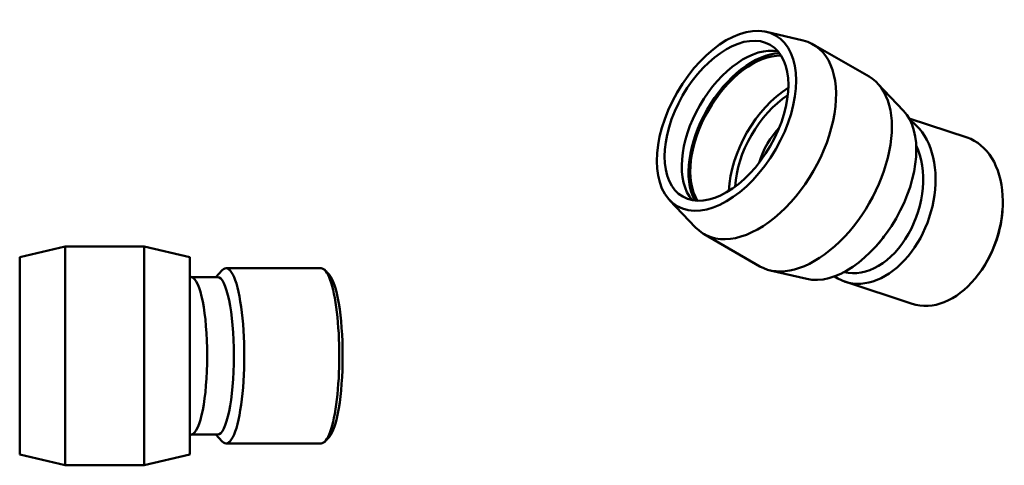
# Model space of a CAD drawing. Header units: millimetres. Extents: x -120 to 1471, y -612 to 1214.
# Tile 6 of 6: x 346 to 1471, y 705 to 1214. Entities that reach past the tile are written whole.
import ezdxf

# ---------------------------------------------------------------- set-up
doc = ezdxf.new("R2010")
doc.units = ezdxf.units.MM
doc.layers.add('Visible (ANSI)', color=7, linetype='Continuous', lineweight=50)

msp = doc.modelspace()

# ---------------------------------------------------------------- linework, layer by layer
at = {"layer": 'Visible (ANSI)'}
for p, q in [((1199.574, 1199.865), (1241.424, 1189.979)), ((1253, 1185.42), (1316.816, 1148.671)), ((1356.126, 1109.713), (1326.57, 1140.947)), ((1428.668, 1079.105), (1362.558, 1100.928)), ((1088.932, 1007.733), (1118.488, 976.498)), ((1469.028, 994.406), (1469.162, 996.148)), ((1128.242, 968.775), (1192.058, 932.025)), ((346.402, 942.322), (398.402, 954.822)), ((398.402, 704.822), (398.402, 954.822)), ((398.402, 954.822), (488.652, 954.822)), ((488.652, 704.822), (488.652, 954.822)), ((540.652, 942.322), (488.652, 954.822)), ((346.402, 717.322), (346.402, 942.322)), ((540.652, 717.322), (540.652, 942.322)), ((570.353, 919.822), (577.727, 927.537)), ((690.72, 929.822), (582.146, 929.822)), ((699.809, 922.651), (695.14, 927.537)), ((1245.484, 917.58), (1203.634, 927.466)), ((1448.827, 933.21), (1447.897, 931.731)), ((572.365, 919.822), (542.366, 919.822)), ((1365.974, 889.185), (1289.2, 914.529)), ((572.365, 739.822), (542.366, 739.822)), ((570.353, 739.822), (577.727, 732.107)), ((699.809, 736.993), (695.14, 732.107)), ((690.72, 729.822), (582.146, 729.822)), ((346.402, 717.322), (398.402, 704.822)), ((540.652, 717.322), (488.652, 704.822)), ((398.402, 704.822), (488.652, 704.822))]:
    msp.add_line(p, q, dxfattribs=at)
for start, end in [(76.344831, 77.737271), (282.262729, 283.655169)]:
    msp.add_arc((521.006, 829.822), 92.5, start, end, dxfattribs=at)
for major_axis in [(56.141, 97.491), (49.903, 86.658)]:
    msp.add_ellipse((1153.851, 1098.272), major_axis=major_axis, ratio=0.57809312, dxfattribs=at)
for centre, major_axis, ratio, start_param, end_param in [((1173.462, 1086.979), (-49.903, -86.658), 0.57809312, 3.33859054, 6.08618742), ((1190.621, 1077.098), (62.379, 108.323), 0.57809312, 2.9704525, 6.45432546), ((1183.267, 1081.332), (-51.374, -89.213), 0.57809312, 3.48283904, 5.94193892), ((1183.267, 1081.332), (-49.903, -86.658), 0.57809312, 3.43957206, 5.9852059), ((1254.437, 1040.348), (62.379, 108.323), 0.57809312, 3.14159265, 6.28318531), ((1227.39, 1055.923), (49.903, 86.658), 0.57809312, 0.82415352, 2.31743913), ((1227.39, 1055.923), (44.913, 77.993), 0.57809312, 0.83846658, 2.30312607), ((1291.207, 1019.174), (56.141, 97.491), 0.57809312, 3.31273281, 6.11204515), ((1320.547, 1009.488), (-31.347, -94.96), 0.68518877, 6.08693616, 9.23123586), ((1241.63, 1035.54), (-24.067, -72.905), 0.68518877, 4.10629274, 4.73704983), ((1313.631, 1011.772), (-28.212, -85.464), 0.68518877, 0.04613736, 2.52113049), ((1397.321, 984.145), (31.347, 94.96), 0.68518877, 3.14159265, 6.28318531), ((1400.779, 983.003), (29.78, 90.212), 0.68518877, 4.36634254, 5.05843542), ((1292.088, 1018.883), (28.212, 85.464), 0.68518877, 4.07545419, 4.28649347), ((582.146, 829.822), (0, -100), 0.20791169, 6.06899474, 9.63896853), ((690.72, 829.822), (0, 100), 0.20791169, 3.14159265, 6.28318531), ((695.611, 829.822), (0, -95), 0.20791169, 0.21419057, 2.92740209), ((541.899, 829.822), (0, -90), 0.20791169, 0.0504682, 3.09112445), ((572.365, 829.822), (0, -90), 0.20791169, 0, 3.14159265)]:
    msp.add_ellipse(centre, major_axis=major_axis, ratio=ratio, start_param=start_param, end_param=end_param, dxfattribs=at)

doc.saveas('drawing.dxf')
